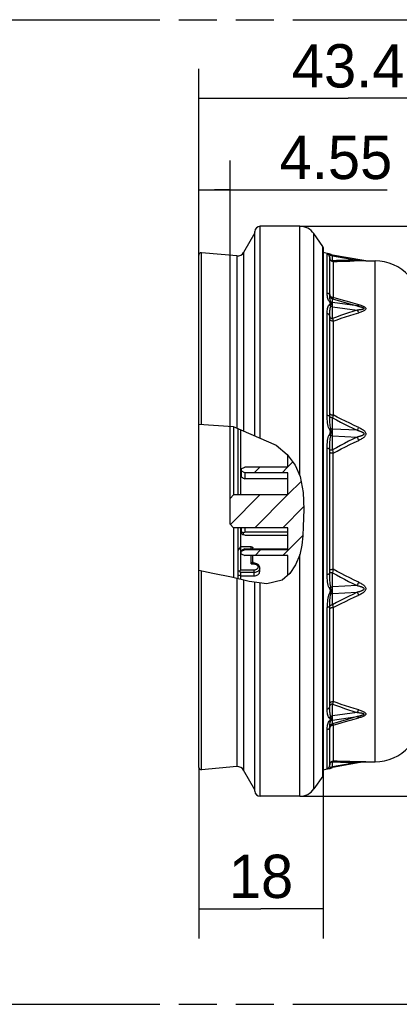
# Model space of a CAD drawing. Header units: millimetres. Extents: x 0 to 210, y 0 to 297.
# Tile 4 of 13: x 83 to 102, y 133 to 183. Entities that reach past the tile are written whole.
import ezdxf
from ezdxf.enums import TextEntityAlignment as Align

# ---------------------------------------------------------------- set-up
doc = ezdxf.new("R2010")
doc.units = ezdxf.units.MM
doc.header["$LTSCALE"] = 19.36
doc.linetypes.add('PHANTOM', pattern=[0.8, 0.45, -0.05, 0.1, -0.05, 0.1, -0.05])
doc.layers.get('0').update_dxf_attribs({"linetype": 'CONTINUOUS'})
doc.layers.add('DEFAULT_3', color=7, linetype='PHANTOM')
doc.layers.add('Z_DIM_2D', color=7, linetype='CONTINUOUS')
doc.styles.add('TEXTSTYLE_3', font='tridonic-metric-print-light.otf')
doc.styles.add('TEXTSTYLE_4', font='gdt', dxfattribs={"width": 0.7})
doc.dimstyles.new('DIMSTYLE_1', dxfattribs={"dimtxt": 2.2, "dimasz": 3.5, "dimexe": 1.5, "dimexo": 0, "dimgap": 0.55, "dimtad": 1, "dimdec": 1, "dimlfac": 2.857143, "dimdsep": 46, "dimtxsty": 'TEXTSTYLE_3', "dimcen": 0.09, "dimclrt": 5, "dimadec": 1, "dimazin": 2, "dimtp": 0.3, "dimtm": 0.3, "dimtfac": 1, "dimtdec": 1, "dimtofl": 0, "dimtmove": 0, "dimatfit": 3, "dimfxl": 0, "dimtolj": 1, "dimarcsym": 0})
doc.dimstyles.new('DIMSTYLE_2', dxfattribs={"dimtxt": 2.2, "dimasz": 3.5, "dimexe": 1.5, "dimexo": 0, "dimgap": 0.55, "dimtad": 1, "dimdec": 3, "dimlfac": 2.857143, "dimdsep": 46, "dimtxsty": 'TEXTSTYLE_3', "dimcen": 0.09, "dimclrt": 5, "dimadec": 3, "dimazin": 2, "dimtp": 0.3, "dimtm": 0.3, "dimtfac": 1, "dimtdec": 3, "dimtofl": 0, "dimtmove": 0, "dimatfit": 3, "dimfxl": 0, "dimtolj": 1, "dimarcsym": 0})
doc.dimstyles.new('DIMSTYLE_3', dxfattribs={"dimtxt": 2.2, "dimasz": 3.5, "dimexe": 1.5, "dimexo": 0, "dimgap": 0.55, "dimtad": 1, "dimdec": 0, "dimlfac": 2.857143, "dimdsep": 46, "dimtxsty": 'TEXTSTYLE_3', "dimcen": 0.09, "dimclrt": 5, "dimadec": 0, "dimazin": 2, "dimtp": 0.2, "dimtm": 0.2, "dimtfac": 1, "dimtdec": 0, "dimtofl": 0, "dimtmove": 0, "dimatfit": 3, "dimfxl": 0, "dimtolj": 1, "dimarcsym": 0})
doc.dimstyles.new('DIMSTYLE_4', dxfattribs={"dimtxt": 2.2, "dimasz": 3.5, "dimexe": 1.5, "dimexo": 0, "dimgap": 0.55, "dimtad": 1, "dimlfac": 2.857143, "dimdsep": 46, "dimtxsty": 'TEXTSTYLE_3', "dimcen": 0.09, "dimclrt": 5, "dimazin": 2, "dimtp": 0.1, "dimtm": 0.1, "dimtfac": 1, "dimtofl": 0, "dimtmove": 0, "dimatfit": 3, "dimfxl": 0, "dimtolj": 1, "dimarcsym": 0})

# ---------------------------------------------------------------- blocks, each defined once
blk = doc.blocks.new('*D1')
at = {"layer": 'Z_DIM_2D', "color": 2, "linetype": 'Continuous', "transparency": 16777216}
for p, q in [((91.805, 170.718), (91.805, 180.187)), ((106.988, 172.492), (106.988, 180.187)), ((91.805, 178.687), (99.397, 178.687)), ((106.988, 178.687), (99.397, 178.687)), ((106.988, 157.715), (106.988, 171.966))]:
    blk.add_line(p, q, dxfattribs=at)
at = {"layer": 'Z_DIM_2D', "color": 5, "linetype": 'Continuous', "transparency": 16777216, "style": 'TEXTSTYLE_3'}
blk.add_text('43.4', height=2.2, dxfattribs=at).set_placement((99.397, 179.237), align=Align.CENTER)
blk = doc.blocks.new('_NONE')
blk = doc.blocks.new('*D2')
at = {"layer": 'Z_DIM_2D', "color": 2, "linetype": 'Continuous', "transparency": 16777216}
for p, q in [((96.938, 172.188), (114.166, 172.188)), ((112.666, 172.188), (112.666, 157.715)), ((112.666, 143.243), (112.666, 157.715)), ((96.938, 143.243), (114.166, 143.243))]:
    blk.add_line(p, q, dxfattribs=at)
at = {"layer": 'Z_DIM_2D', "color": 5, "linetype": 'Continuous', "transparency": 16777216}
for s, style, p in [('82.7', 'TEXTSTYLE_3', (112.116, 159.182)), ('n', 'TEXTSTYLE_4', (112.116, 155.028))]:
    blk.add_text(s, height=2.2, rotation=90, dxfattribs=dict(at, style=style)).set_placement(p, align=Align.CENTER)
blk = doc.blocks.new('*D3')
at = {"layer": 'Z_DIM_2D', "color": 2, "linetype": 'Continuous', "transparency": 16777216}
for p, q in [((91.805, 144.713), (91.805, 136.028)), ((98.129, 144.326), (98.129, 136.028)), ((91.805, 137.528), (94.967, 137.528)), ((98.129, 137.528), (94.967, 137.528))]:
    blk.add_line(p, q, dxfattribs=at)
at = {"layer": 'Z_DIM_2D', "color": 5, "linetype": 'Continuous', "transparency": 16777216, "style": 'TEXTSTYLE_3'}
blk.add_text('18', height=2.2, dxfattribs=at).set_placement((94.967, 138.078), align=Align.CENTER)
blk = doc.blocks.new('*D4')
at = {"layer": 'Z_DIM_2D', "color": 2, "linetype": 'Continuous', "transparency": 16777216}
for p, q in [((91.805, 170.412), (91.805, 175.537)), ((93.398, 158.372), (93.398, 175.537)), ((91.805, 174.037), (92.601, 174.037)), ((93.398, 174.037), (92.601, 174.037)), ((92.601, 174.037), (101.375, 174.037))]:
    blk.add_line(p, q, dxfattribs=at)
at = {"layer": 'Z_DIM_2D', "color": 5, "linetype": 'Continuous', "transparency": 16777216, "style": 'TEXTSTYLE_3'}
blk.add_text('4.55', height=2.2, dxfattribs=at).set_placement((95.913, 174.587))

msp = doc.modelspace()

# ---------------------------------------------------------------- hatches: boundary and pattern name
at = {"linetype": 'Continuous'}
h = msp.add_hatch(dxfattribs=at)
h.set_pattern_fill('B', color=2, angle=45, style=0, pattern_type=0)
h.set_pattern_definition([(45, (0, 0), (-0.707107, 0.707107), [])])
h.paths.add_polyline_path([(96.33763, 159.67534), (94.14527, 159.67534), (94.14527, 159.67534), (93.95763, 159.76284), (93.95763, 159.76284), (93.95763, 159.86784), (93.95763, 159.86784), (94.14527, 159.95534), (94.14527, 159.95534), (96.33763, 159.95534), (96.33763, 159.95534), (96.33763, 160.55512), (96.33763, 160.55512), (96.39386, 160.49172), (96.4479, 160.42738), (96.49971, 160.36218), (96.54926, 160.29617), (96.59651, 160.22943), (96.64143, 160.162), (96.68402, 160.09391), (96.72433, 160.02501), (96.76249, 159.95513), (96.79858, 159.88407), (96.83271, 159.81164), (96.86498, 159.73766), (96.89122, 159.67288), (96.91616, 159.60671), (96.9398, 159.53904), (96.96214, 159.46977), (96.98316, 159.39878), (97.00288, 159.32596), (97.02127, 159.25121), (97.03835, 159.17443), (97.05409, 159.09559), (97.06851, 159.01467), (97.08158, 158.93167), (97.0933, 158.84657), (97.10367, 158.75936), (97.11268, 158.67003), (97.12032, 158.57857), (97.12664, 158.48505), (97.13167, 158.38952), (97.13547, 158.29206), (97.13808, 158.19272), (97.13954, 158.09159), (97.13989, 157.98872), (97.13921, 157.88427), (97.13761, 157.7787), (97.13526, 157.67258), (97.1323, 157.56645), (97.12888, 157.46088), (97.12516, 157.35642), (97.12128, 157.25362), (97.11738, 157.15295), (97.11343, 157.05444), (97.10942, 156.95804), (97.10531, 156.8637), (97.10107, 156.77136), (97.09667, 156.68097), (97.09208, 156.59247), (97.08639, 156.49152), (97.0801, 156.39292), (97.07292, 156.29653), (97.06456, 156.20218), (97.05471, 156.10975), (97.04309, 156.01907), (97.02947, 155.93003), (97.01388, 155.84264), (96.99641, 155.75697), (96.97718, 155.67305), (96.95627, 155.59093), (96.93378, 155.51067), (96.93378, 155.51067), (96.90816, 155.43298), (96.88159, 155.3575), (96.85402, 155.28423), (96.82537, 155.21314), (96.79561, 155.14422), (96.76467, 155.07746), (96.73253, 155.01284), (96.69933, 154.95041), (96.66523, 154.89021), (96.6304, 154.83229), (96.59501, 154.77671), (96.55923, 154.7235), (96.52319, 154.67271), (96.48686, 154.62433), (96.4502, 154.57834), (96.41314, 154.53473), (96.37564, 154.49348), (96.33763, 154.45458), (96.33763, 154.45458), (96.33763, 155.47534), (96.33763, 155.47534), (94.14527, 155.47534), (94.14527, 155.47534), (93.95763, 155.56284), (93.95763, 155.56284), (93.95763, 155.66784), (93.95763, 155.66784), (94.14527, 155.75534), (94.14527, 155.75534), (96.33763, 155.75534), (96.33763, 155.75534), (96.33763, 156.88409), (96.33763, 156.88409), (93.57263, 156.88409), (93.57263, 156.88409), (93.39763, 157.05909), (93.39763, 157.05909), (93.39763, 158.37159), (93.39763, 158.37159), (93.57263, 158.54659), (93.57263, 158.54659), (96.33763, 158.54659), (96.33763, 158.54659), (96.33763, 159.67534)], flags=0)

# ---------------------------------------------------------------- linework, layer by layer
at = {"color": 9, "linetype": 'Continuous'}
for p, q in [((94.92013, 161.429), (94.92013, 172.18784)), ((96.93768, 159.52877), (96.93768, 172.18784)), ((97.65444, 143.61596), (97.65444, 171.81471)), ((98.10953, 144.26588), (98.10953, 171.16479)), ((91.93831, 162.13494), (91.93831, 170.83987)), ((93.74666, 170.68166), (93.74666, 161.94149)), ((94.08027, 170.85533), (94.08027, 161.79579)), ((98.32877, 168.80723), (98.32877, 170.78147)), ((98.46073, 170.77598), (98.43309, 170.78275)), ((98.45863, 170.61278), (98.45629, 170.64124)), ((98.45863, 170.61278), (98.45924, 170.63275)), ((98.45863, 170.59817), (98.46135, 170.56934)), ((98.5002, 170.74273), (98.51079, 170.73061)), ((98.53123, 170.7446), (98.53409, 170.74642)), ((98.60599, 170.68543), (98.60422, 170.71785)), ((98.60599, 170.43606), (98.60599, 170.68543)), ((98.60599, 170.68543), (99.85975, 170.47165)), ((98.63363, 170.3965), (98.63363, 168.57695)), ((100.29087, 170.43784), (99.71165, 170.42963)), ((100.20262, 170.4453), (99.85975, 170.47165)), ((100.77311, 144.99284), (100.77311, 170.43784)), ((98.45629, 168.68819), (98.45863, 168.66403)), ((98.46135, 168.64589), (98.45863, 168.67547)), ((98.60599, 168.3139), (98.60599, 168.50914)), ((98.60599, 168.50914), (99.00462, 168.38855)), ((99.04932, 168.45573), (98.63363, 168.57695)), ((99.85977, 168.14095), (98.60599, 168.3139)), ((98.60599, 167.5041), (98.60599, 168.10282)), ((98.60599, 168.10282), (99.85975, 167.92987)), ((99.00462, 168.38855), (99.42259, 168.26584)), ((99.48573, 168.33243), (99.04932, 168.45573)), ((99.42259, 168.26584), (99.85977, 168.14095)), ((99.94269, 168.20699), (99.48573, 168.33243)), ((98.32877, 162.59627), (98.32877, 167.76489)), ((98.63363, 167.37228), (98.63363, 162.60863)), ((98.45629, 162.54388), (98.45863, 162.53325)), ((98.46135, 162.54734), (98.45863, 162.56637)), ((98.61496, 162.50578), (98.60599, 162.45935)), ((98.62421, 162.55574), (98.61496, 162.50578)), ((98.63363, 162.60863), (98.62421, 162.55574)), ((98.60599, 161.89409), (98.60599, 162.45935)), ((98.60599, 161.55254), (98.57114, 161.55217)), ((99.85977, 161.82802), (98.60599, 161.89409)), ((98.60599, 160.83316), (98.60599, 161.55254)), ((98.60599, 161.55254), (99.85975, 161.48648)), ((98.32877, 154.52095), (98.32877, 160.90972)), ((98.60599, 160.83316), (98.61496, 160.77517)), ((98.61496, 160.77517), (98.62421, 160.71702)), ((98.62421, 160.71702), (98.63363, 160.65943)), ((98.63363, 154.77124), (98.63363, 160.65943)), ((94.06263, 156.63564), (94.06263, 156.52602)), ((94.46513, 155.81777), (94.46513, 155.90665)), ((96.93768, 143.24284), (96.93768, 155.52842)), ((94.46513, 155.04175), (94.46513, 155.47534)), ((94.46513, 155.04175), (94.62263, 155.04175)), ((94.54598, 155.14977), (94.54388, 155.14873)), ((94.54388, 155.14873), (94.54911, 155.13038)), ((94.54911, 155.13038), (94.55837, 155.11344)), ((94.58085, 155.07826), (94.55768, 155.07304)), ((94.6027, 155.08142), (94.58085, 155.07826)), ((94.58624, 155.08917), (94.60179, 155.08339)), ((94.61276, 155.08185), (94.6027, 155.08142)), ((94.62263, 155.04175), (94.62263, 155.08185)), ((91.93831, 144.5908), (91.93831, 154.67592)), ((94.62263, 154.73188), (93.92263, 154.73188)), ((94.62263, 154.6073), (93.92263, 154.6073)), ((94.62263, 154.43878), (94.62263, 154.73188)), ((98.61956, 154.6846), (98.60599, 154.59751)), ((98.60599, 153.87813), (98.60599, 154.59751)), ((93.74666, 154.30049), (93.74666, 144.74901)), ((94.08027, 154.22088), (94.08027, 144.57534)), ((94.92013, 143.24284), (94.92013, 154.07892)), ((99.85977, 153.94419), (98.60599, 153.87813)), ((98.60599, 153.53658), (99.85975, 153.60265)), ((98.60599, 152.97132), (98.60599, 153.53658)), ((98.32877, 147.66578), (98.32877, 152.8344)), ((98.60599, 152.97132), (98.61496, 152.92489)), ((98.61496, 152.92489), (98.62421, 152.87493)), ((98.62421, 152.87493), (98.63363, 152.82204)), ((98.63363, 152.82204), (98.63363, 148.05839)), ((98.60599, 147.32785), (98.60599, 147.92657)), ((99.85977, 147.50081), (98.60599, 147.32785)), ((98.60599, 147.11677), (99.85975, 147.28972)), ((98.60599, 146.92153), (98.60599, 147.11677)), ((99.00462, 147.04212), (98.60599, 146.92153)), ((98.32877, 144.6492), (98.32877, 146.62344)), ((98.45863, 146.76664), (98.45629, 146.74248)), ((98.45863, 146.7552), (98.46135, 146.78478)), ((98.46078, 146.72769), (98.45863, 146.70432)), ((98.63363, 146.85372), (98.63363, 145.03417)), ((98.43309, 144.64792), (98.46071, 144.65469)), ((98.45629, 144.78943), (98.45863, 144.81789)), ((98.46135, 144.86133), (98.45863, 144.8325)), ((98.5002, 144.68793), (98.51079, 144.70006)), ((98.52333, 144.69136), (98.51079, 144.70006)), ((98.53409, 144.68425), (98.52333, 144.69136)), ((98.60422, 144.71282), (98.60599, 144.74524)), ((98.60599, 144.74524), (98.60599, 144.99461)), ((99.85977, 144.95902), (98.60599, 144.74524)), ((99.85977, 144.95902), (100.20262, 144.98537))]:
    msp.add_line(p, q, dxfattribs=at)
at = {"color": 7, "linetype": 'Continuous'}
for p, q in [((96.93768, 172.18784), (94.92013, 172.18784)), ((94.65763, 171.85534), (94.08027, 170.85533)), ((94.65763, 161.54364), (94.65763, 171.92534)), ((98.10953, 171.16479), (97.65444, 171.81471)), ((98.12852, 171.10456), (98.12852, 144.32611)), ((91.80513, 144.71284), (91.80513, 170.71784)), ((93.74666, 170.68166), (91.93831, 170.83987)), ((98.48049, 170.77101), (98.12852, 170.86498)), ((98.45863, 168.66403), (98.45863, 170.61278)), ((98.48033, 170.77106), (98.46073, 170.77598)), ((98.50335, 170.76318), (98.48049, 170.77101)), ((98.60421, 170.71785), (98.57925, 170.72402)), ((100.20262, 170.4453), (98.60421, 170.71785)), ((100.29087, 170.43784), (100.77311, 170.43784)), ((98.45863, 162.53325), (98.45863, 167.63514)), ((93.59013, 158.54659), (93.59013, 162.00985)), ((93.78263, 161.92578), (93.78263, 158.54659)), ((93.92263, 161.86464), (93.92263, 158.54659)), ((96.33763, 159.95534), (96.33763, 160.54494)), ((98.45863, 154.56219), (98.45863, 160.86848)), ((93.95763, 159.86784), (94.14527, 159.95534)), ((93.95763, 159.86784), (93.95763, 159.49279)), ((94.14527, 159.67534), (93.95763, 159.76284)), ((96.33763, 159.95534), (94.14527, 159.95534)), ((94.14527, 159.67534), (94.14527, 159.3647)), ((96.33763, 159.67534), (94.14527, 159.67534)), ((96.33763, 158.54659), (96.33763, 159.67534)), ((94.06263, 159.39713), (94.14527, 159.3647)), ((96.33763, 159.3647), (94.14527, 159.3647)), ((93.39763, 158.37159), (93.57263, 158.54659)), ((96.33763, 158.54659), (93.57263, 158.54659)), ((93.39763, 157.05909), (93.39763, 158.37159)), ((93.39763, 157.05909), (93.57263, 156.88409)), ((96.33763, 156.88409), (93.57263, 156.88409)), ((93.59013, 154.33784), (93.59013, 156.88409)), ((93.78263, 156.88409), (93.78263, 154.2919)), ((93.92263, 156.88409), (93.92263, 154.73188)), ((93.95763, 156.88409), (93.95763, 156.64221)), ((94.06263, 156.63564), (94.14527, 156.65646)), ((94.14527, 156.5052), (94.06263, 156.52602)), ((94.14527, 156.88409), (94.14527, 156.65646)), ((96.33763, 156.65646), (94.14527, 156.65646)), ((94.14527, 156.5052), (96.33763, 156.5052)), ((96.33763, 155.75534), (96.33763, 156.88409)), ((93.92263, 155.90665), (93.78263, 155.72579)), ((94.46513, 155.90665), (93.92263, 155.90665)), ((94.14527, 155.75534), (93.95763, 155.66784)), ((93.95763, 155.56284), (93.95763, 155.70937)), ((93.95763, 155.56284), (94.14527, 155.47534)), ((94.14527, 155.81777), (94.06263, 155.78046)), ((94.14527, 155.81777), (94.14527, 155.75534)), ((94.14527, 155.81777), (96.33763, 155.81777)), ((96.33763, 155.75534), (94.14527, 155.75534)), ((94.55263, 155.81777), (94.55263, 155.87458)), ((96.33763, 155.47534), (94.14527, 155.47534)), ((94.55263, 155.14272), (94.55263, 155.47534)), ((94.57568, 155.09685), (94.56554, 155.10747)), ((94.58801, 155.0886), (94.57568, 155.09685)), ((94.60179, 155.08339), (94.60217, 155.0833)), ((94.60827, 155.08219), (94.60217, 155.0833)), ((94.61348, 155.08185), (94.60827, 155.08219)), ((94.62263, 155.08185), (94.61276, 155.08185)), ((94.65994, 155.07964), (94.62263, 155.08185)), ((96.33763, 154.47437), (96.33763, 155.47534)), ((93.82039, 154.68228), (93.78263, 154.69086)), ((93.85805, 154.6739), (93.82039, 154.68228)), ((93.8956, 154.66571), (93.85805, 154.6739)), ((93.92263, 154.6073), (93.92263, 154.2585)), ((94.90263, 154.66391), (94.90263, 154.83455)), ((93.82979, 154.4592), (93.78263, 154.46996)), ((93.87645, 154.44881), (93.82979, 154.4592)), ((93.92263, 154.43878), (93.87645, 154.44881)), ((93.92263, 154.43878), (94.62263, 154.43878)), ((94.65763, 143.50534), (94.65763, 154.11353)), ((98.45863, 147.79553), (98.45863, 152.89742)), ((98.45863, 144.81789), (98.45863, 146.76664)), ((93.74666, 144.74901), (91.93831, 144.5908)), ((94.65763, 143.57534), (94.08027, 144.57534)), ((98.48049, 144.65966), (98.12852, 144.56569)), ((98.46071, 144.65469), (98.48033, 144.65961)), ((98.48049, 144.65966), (98.50335, 144.66749)), ((98.53409, 144.68425), (98.55492, 144.69662)), ((100.20262, 144.98537), (98.60421, 144.71282)), ((100.29087, 144.99284), (100.77311, 144.99284)), ((98.10953, 144.26588), (97.65444, 143.61596)), ((96.93768, 143.24284), (94.92013, 143.24284))]:
    msp.add_line(p, q, dxfattribs=at)
at = {"color": 2, "linetype": 'Continuous'}
for p, q in [((91.80513, 162.14393), (93.55344, 162.02587)), ((93.55344, 162.02587), (95.74253, 161.06984)), ((95.74253, 161.06984), (96.3003, 160.59433)), ((96.3003, 160.59433), (96.70049, 160.06487)), ((96.70049, 160.06487), (96.95859, 159.4815)), ((96.95859, 159.4815), (97.11293, 158.67118)), ((97.11293, 158.67118), (97.1379, 157.8141)), ((97.1379, 157.8141), (97.1075, 156.9501)), ((97.1075, 156.9501), (97.08612, 156.46625)), ((97.08612, 156.46625), (97.03887, 155.98812)), ((96.93378, 155.51067), (96.72639, 155.00043)), ((97.03887, 155.98812), (96.93378, 155.51067)), ((96.72639, 155.00043), (96.42486, 154.54896)), ((92.51915, 154.54912), (91.80513, 154.705)), ((93.4593, 154.36906), (92.51915, 154.54912)), ((96.42486, 154.54896), (96.04034, 154.22015)), ((94.37269, 154.15111), (93.4593, 154.36906)), ((95.26143, 154.03392), (94.37269, 154.15111)), ((96.04034, 154.22015), (95.26143, 154.03392))]:
    msp.add_line(p, q, dxfattribs=at)
at = {"color": 9, "linetype": 'Continuous'}
for points in [[(98.43309, 170.78275), (98.40629, 170.78886), (98.3839, 170.79327), (98.36616, 170.7958), (98.35233, 170.79654), (98.34181, 170.79556), (98.33452, 170.79277), (98.33014, 170.78812), (98.32877, 170.78147)], [(98.45629, 170.64124), (98.44933, 170.66894), (98.43794, 170.69513), (98.42242, 170.71913), (98.40319, 170.74028), (98.38075, 170.75802), (98.35572, 170.77187), (98.32877, 170.78147)], [(98.43309, 170.78275), (98.4479, 170.77783), (98.46221, 170.77128), (98.47576, 170.7632), (98.48846, 170.75367), (98.5002, 170.74273)], [(98.63363, 170.3965), (98.60626, 170.39864), (98.57956, 170.40503), (98.55418, 170.41551), (98.53076, 170.42981), (98.50989, 170.44758), (98.49206, 170.46839), (98.4777, 170.49174), (98.46719, 170.51704), (98.46078, 170.54365), (98.45863, 170.57093)], [(98.45924, 170.63275), (98.46114, 170.65115), (98.46441, 170.6682), (98.46922, 170.68378), (98.47576, 170.69808), (98.48447, 170.71068), (98.49606, 170.72125), (98.51079, 170.73061)], [(98.46135, 170.56934), (98.46942, 170.54141), (98.48259, 170.51525)], [(98.48259, 170.51525), (98.50046, 170.49165), (98.52247, 170.47137), (98.54794, 170.45503), (98.57607, 170.44313), (98.60599, 170.43606)], [(98.51079, 170.73061), (98.52319, 170.73921), (98.53123, 170.7446)], [(98.60599, 170.68543), (98.58832, 170.68896), (98.57114, 170.69419), (98.55463, 170.70104), (98.53896, 170.70946), (98.52429, 170.71935), (98.51079, 170.73061)], [(99.85975, 170.47165), (99.63877, 170.46816), (99.42259, 170.4637), (99.21119, 170.45828), (99.00462, 170.45188), (98.80289, 170.44447), (98.60599, 170.43606)], [(98.60599, 170.43606), (98.61043, 170.42604), (98.61496, 170.41736), (98.61956, 170.41003), (98.62421, 170.4041), (98.6289, 170.39958), (98.63363, 170.3965)], [(98.63363, 170.3965), (98.83889, 170.40524), (99.04933, 170.41291), (99.26496, 170.41952), (99.48574, 170.42509), (99.71165, 170.42963)], [(99.94268, 170.43316), (99.92858, 170.43488), (99.9145, 170.4385), (99.90053, 170.44402), (99.88672, 170.4514), (99.8731, 170.46063), (99.85976, 170.47165)], [(98.43309, 168.37825), (98.40629, 168.42509), (98.38389, 168.47415), (98.36615, 168.52538), (98.35233, 168.57852), (98.34181, 168.63333), (98.33452, 168.68978), (98.33013, 168.74779), (98.32877, 168.80723)], [(98.32877, 168.80723), (98.35572, 168.79908), (98.38075, 168.78732), (98.40318, 168.77227), (98.42241, 168.75431), (98.43794, 168.73394)], [(98.43794, 168.73394), (98.44933, 168.7117), (98.45629, 168.68819)], [(98.45863, 168.72635), (98.46078, 168.70298), (98.46719, 168.68019), (98.4777, 168.65852), (98.49205, 168.63853)], [(98.51079, 168.36026), (98.49604, 168.39559), (98.48445, 168.43213), (98.47575, 168.46914), (98.46922, 168.50669), (98.46441, 168.5449), (98.46115, 168.58378), (98.45924, 168.62357), (98.45863, 168.66403)], [(98.60599, 168.50914), (98.57607, 168.5164), (98.54794, 168.5286), (98.52248, 168.54536), (98.50047, 168.56617), (98.4826, 168.59038), (98.46942, 168.61723), (98.46135, 168.64589)], [(98.49205, 168.63853), (98.50988, 168.62071), (98.53075, 168.60549), (98.55418, 168.59323), (98.57956, 168.58426), (98.60626, 168.57878), (98.63363, 168.57695)], [(98.63363, 168.57695), (98.6289, 168.5623), (98.62421, 168.54896), (98.61956, 168.53694), (98.61496, 168.52628), (98.61043, 168.51701), (98.60599, 168.50914)], [(98.32877, 167.76489), (98.33042, 167.83439), (98.33483, 167.89956), (98.34174, 167.96062), (98.3519, 168.01723), (98.36589, 168.06916), (98.3839, 168.11634), (98.40634, 168.15854), (98.43309, 168.19594)], [(98.43309, 168.37825), (98.44791, 168.37856), (98.46221, 168.37751), (98.47576, 168.37513), (98.48846, 168.37144), (98.5002, 168.36645), (98.51079, 168.36026)], [(98.43309, 168.37825), (98.44811, 168.35611), (98.46063, 168.33492), (98.4711, 168.31457), (98.47813, 168.29534), (98.48033, 168.2777), (98.47816, 168.26094), (98.47114, 168.24455), (98.46067, 168.22841), (98.44814, 168.21217), (98.43309, 168.19594)], [(98.43309, 168.19594), (98.4479, 168.18767), (98.46221, 168.17811), (98.47576, 168.16743), (98.48846, 168.15569), (98.5002, 168.14299), (98.51079, 168.12956)], [(98.45863, 167.63514), (98.45924, 167.7079), (98.46115, 167.7775), (98.46442, 167.84401), (98.46923, 167.90748), (98.47577, 167.9682), (98.48448, 168.0256), (98.49607, 168.0792), (98.51079, 168.12956)], [(98.51079, 168.12956), (98.52313, 168.17524), (98.53116, 168.21763), (98.53411, 168.25674), (98.53151, 168.29312), (98.52342, 168.32747), (98.51079, 168.36026)], [(98.51079, 168.36026), (98.52429, 168.34871), (98.53896, 168.33857), (98.55463, 168.32993), (98.57114, 168.32289), (98.58832, 168.31753), (98.60599, 168.3139)], [(98.60599, 168.10282), (98.58832, 168.10491), (98.57114, 168.108), (98.55463, 168.11206), (98.53896, 168.11704), (98.52429, 168.1229), (98.51079, 168.12956)], [(98.60599, 168.10282), (98.60499, 168.15172), (98.60441, 168.19584), (98.60422, 168.23458), (98.60441, 168.26745), (98.60499, 168.29402), (98.60599, 168.3139)], [(99.85977, 168.14095), (99.88846, 168.13479), (99.91593, 168.12868), (99.94219, 168.12263), (99.96726, 168.11662), (99.99118, 168.11064), (100.01399, 168.10468), (100.03569, 168.09873), (100.05631, 168.09278), (100.07587, 168.08681), (100.09434, 168.0808), (100.11175, 168.07474), (100.12804, 168.06859), (100.14321, 168.06233), (100.15712, 168.05592), (100.16974, 168.04933), (100.18075, 168.04252), (100.18999, 168.03544), (100.19698, 168.02821), (100.20119, 168.02096), (100.20262, 168.01379), (100.20097, 168.00686), (100.19656, 168.00021), (100.18945, 167.99393), (100.18014, 167.98804), (100.16909, 167.98265), (100.15646, 167.97767), (100.14255, 167.97302), (100.1274, 167.96868), (100.11114, 167.96458), (100.09376, 167.9607), (100.07532, 167.957), (100.05581, 167.95348), (100.03524, 167.95011), (100.01358, 167.94687), (99.99084, 167.94376), (99.96697, 167.94077), (99.94196, 167.93789), (99.91578, 167.93511), (99.88837, 167.93244), (99.85975, 167.92987)], [(99.85976, 168.14095), (99.87311, 168.14759), (99.88672, 168.15604), (99.90054, 168.16624), (99.9145, 168.17816), (99.92858, 168.19178), (99.94268, 168.20699)], [(99.94269, 168.20699), (99.99283, 168.19284), (100.0397, 168.17828), (100.08336, 168.16333), (100.12362, 168.14793), (100.1604, 168.13201), (100.19336, 168.11554), (100.2223, 168.09844), (100.24668, 168.08083), (100.266, 168.06267), (100.28001, 168.04431), (100.2882, 168.02618), (100.29087, 168.00806), (100.2882, 167.98987), (100.28001, 167.97156), (100.26601, 167.95289), (100.24669, 167.93429), (100.2223, 167.91614), (100.19336, 167.8984), (100.1604, 167.88121), (100.12362, 167.86448), (100.08336, 167.8482), (100.0397, 167.83232), (99.99283, 167.81676), (99.94268, 167.80156)], [(98.45863, 167.63514), (98.45629, 167.65703), (98.44933, 167.67834), (98.43794, 167.69848), (98.42242, 167.71694), (98.40319, 167.73321), (98.38075, 167.74685), (98.35572, 167.7575), (98.32877, 167.76489)], [(98.45863, 167.60007), (98.46135, 167.583), (98.46942, 167.56647), (98.48259, 167.55098), (98.50046, 167.53701), (98.52247, 167.525), (98.54794, 167.51533), (98.57607, 167.50829), (98.60599, 167.5041)], [(98.63363, 167.37228), (98.60626, 167.37391), (98.57956, 167.37878), (98.55418, 167.38675), (98.53076, 167.39765), (98.50989, 167.41118), (98.49206, 167.42702), (98.4777, 167.4448), (98.46719, 167.46407), (98.46078, 167.48434), (98.45863, 167.50511)], [(99.85975, 167.92987), (99.63877, 167.86151), (99.42259, 167.79212), (99.21119, 167.72173), (99.00462, 167.65028), (98.80289, 167.57773), (98.60599, 167.5041)], [(98.60599, 167.5041), (98.61043, 167.48002), (98.61496, 167.4567), (98.61956, 167.43419), (98.62421, 167.41257), (98.6289, 167.39191), (98.63363, 167.37228)], [(98.63363, 167.37228), (98.83889, 167.44677), (99.04933, 167.52006), (99.26496, 167.59213), (99.48574, 167.66305), (99.71165, 167.73286), (99.94268, 167.80156)], [(99.94268, 167.80155), (99.92858, 167.81955), (99.9145, 167.83903), (99.90053, 167.85987), (99.88672, 167.88201), (99.8731, 167.90539), (99.85976, 167.92987)], [(98.43309, 161.90088), (98.40628, 161.97056), (98.38389, 162.04553), (98.36615, 162.12589), (98.35233, 162.21115), (98.34181, 162.30081), (98.33452, 162.39494), (98.33013, 162.49345), (98.32877, 162.59627)], [(98.32877, 162.59627), (98.35572, 162.59268), (98.38075, 162.58751), (98.40318, 162.58088), (98.42241, 162.57298), (98.43794, 162.56402), (98.44933, 162.55423), (98.45629, 162.54388)], [(98.45863, 162.67594), (98.46078, 162.66541), (98.46719, 162.65514), (98.4777, 162.64538), (98.49205, 162.63637), (98.50988, 162.62834), (98.53075, 162.62149), (98.55418, 162.61596), (98.57956, 162.61192), (98.60626, 162.60946), (98.63363, 162.60863)], [(98.51079, 161.92391), (98.49605, 161.99041), (98.48447, 162.06003), (98.47578, 162.13235), (98.46925, 162.20729), (98.46443, 162.28485), (98.46115, 162.365), (98.45924, 162.44785), (98.45863, 162.53325)], [(98.60599, 162.45935), (98.57607, 162.46402), (98.54794, 162.47187), (98.52248, 162.48266), (98.50047, 162.49605), (98.4826, 162.51162), (98.46942, 162.5289), (98.46135, 162.54734)], [(99.94269, 161.97337), (99.71164, 162.07881), (99.48573, 162.18441), (99.26495, 162.29015), (99.04932, 162.39608), (98.83889, 162.50225), (98.63363, 162.60863)], [(98.60599, 162.45935), (98.80288, 162.35382), (99.00462, 162.24842), (99.21119, 162.14318), (99.42258, 162.03804), (99.63877, 161.93299), (99.85977, 161.82802)], [(98.32877, 160.90972), (98.33043, 161.01564), (98.33484, 161.11647), (98.34176, 161.21236), (98.35191, 161.30288), (98.3659, 161.3877), (98.3839, 161.46662), (98.40635, 161.53931), (98.43309, 161.6059)], [(98.43309, 161.90088), (98.44791, 161.9063), (98.46221, 161.91116), (98.47576, 161.91539), (98.48846, 161.91894), (98.5002, 161.9218), (98.51079, 161.92391)], [(98.43309, 161.90088), (98.44811, 161.86873), (98.46063, 161.83752), (98.4711, 161.80721), (98.47813, 161.77786), (98.48033, 161.74988), (98.47816, 161.72222), (98.47114, 161.69393), (98.46067, 161.66518), (98.44814, 161.63583), (98.43309, 161.6059)], [(98.43309, 161.6059), (98.4479, 161.59744), (98.46221, 161.58852), (98.47576, 161.57931), (98.48846, 161.56986), (98.5002, 161.56024), (98.51079, 161.55064)], [(98.45863, 160.86848), (98.45924, 160.96624), (98.46115, 161.06043), (98.46442, 161.15101), (98.46923, 161.23811), (98.47577, 161.32207), (98.48449, 161.40235), (98.49607, 161.4785), (98.51079, 161.55064)], [(98.51079, 161.55064), (98.52313, 161.61602), (98.53116, 161.67919), (98.53411, 161.74061), (98.53151, 161.80124), (98.52342, 161.86212), (98.51079, 161.92391)], [(98.51079, 161.92391), (98.52429, 161.91648), (98.53896, 161.90996), (98.55463, 161.9044), (98.57114, 161.89987), (98.58832, 161.89642), (98.60599, 161.89409)], [(98.57114, 161.55217), (98.55463, 161.55188), (98.53896, 161.55153), (98.52429, 161.55111), (98.51079, 161.55064)], [(98.60599, 161.55254), (98.60499, 161.61373), (98.60441, 161.67427), (98.60422, 161.73333), (98.60441, 161.79014), (98.60499, 161.84398), (98.60599, 161.89409)], [(99.85977, 161.82802), (99.88846, 161.82027), (99.91594, 161.8125), (99.94219, 161.80473), (99.96726, 161.79693), (99.99119, 161.78909), (100.014, 161.78121), (100.03571, 161.77325), (100.05633, 161.7652), (100.07589, 161.75704), (100.09437, 161.74873), (100.11178, 161.74026), (100.12807, 161.73155), (100.14324, 161.72259), (100.15715, 161.71328), (100.16977, 161.70357), (100.18079, 161.6934), (100.19002, 161.68263), (100.197, 161.67148), (100.2012, 161.66005), (100.20262, 161.64856), (100.20096, 161.63723), (100.19654, 161.62614), (100.18942, 161.61543), (100.1801, 161.6052), (100.16905, 161.59564), (100.15642, 161.58661), (100.14251, 161.57803), (100.12736, 161.56984), (100.11109, 161.56196), (100.09372, 161.55435), (100.07528, 161.54696), (100.05577, 161.53976), (100.0352, 161.53272), (100.01355, 161.52583), (99.99081, 161.51905), (99.96694, 161.51237), (99.94194, 161.50579), (99.91576, 161.49929), (99.88836, 161.49285), (99.85975, 161.48648)], [(99.85976, 161.82802), (99.87311, 161.8498), (99.88673, 161.87269), (99.90054, 161.89658), (99.9145, 161.92138), (99.92858, 161.94703), (99.94269, 161.97337)], [(99.94269, 161.97337), (99.99283, 161.94982), (100.0397, 161.92564), (100.08336, 161.90088), (100.12361, 161.87541), (100.1604, 161.84916), (100.19336, 161.82206), (100.22229, 161.794), (100.24668, 161.76517), (100.266, 161.73552), (100.28001, 161.70562), (100.2882, 161.67618), (100.29087, 161.64681), (100.2882, 161.61743), (100.28002, 161.58791), (100.26601, 161.5579), (100.24669, 161.52807), (100.2223, 161.49903), (100.19336, 161.47072), (100.1604, 161.44335), (100.12362, 161.41679), (100.08336, 161.39099), (100.0397, 161.36586), (99.99283, 161.34131), (99.94268, 161.31736)], [(99.85975, 161.48648), (99.63877, 161.37936), (99.42258, 161.27155), (99.21119, 161.16307), (99.00462, 161.05387), (98.80288, 160.94389), (98.60599, 160.83316)], [(98.63363, 160.65943), (98.83889, 160.77122), (99.04933, 160.88213), (99.26496, 160.99214), (99.48574, 161.10132), (99.71165, 161.20974), (99.94268, 161.31736)], [(99.94268, 161.31736), (99.92858, 161.34476), (99.9145, 161.37265), (99.90053, 161.40085), (99.88672, 161.4293), (99.8731, 161.4579), (99.85976, 161.48648)], [(98.45863, 160.86848), (98.45629, 160.87543), (98.44933, 160.88221), (98.43794, 160.88861), (98.42242, 160.89448), (98.40319, 160.89965), (98.38075, 160.90398), (98.35572, 160.90737), (98.32877, 160.90972)], [(98.45863, 160.82633), (98.46135, 160.82755), (98.46942, 160.82872), (98.48259, 160.82983), (98.50046, 160.83082), (98.52247, 160.83167), (98.54794, 160.83236), (98.57607, 160.83286), (98.60599, 160.83316)], [(98.63363, 160.65943), (98.60626, 160.65993), (98.57956, 160.66141), (98.55418, 160.66385), (98.53076, 160.66717), (98.50989, 160.67129), (98.49206, 160.67612), (98.4777, 160.68154), (98.46719, 160.68742), (98.46078, 160.6936), (98.45863, 160.69993)], [(94.52336, 155.12837), (94.51166, 155.11346), (94.49863, 155.09471), (94.48283, 155.07086), (94.46513, 155.04175)], [(94.55768, 155.07304), (94.53144, 155.06575), (94.5004, 155.05527), (94.46513, 155.04175)], [(94.54388, 155.14873), (94.53458, 155.14023), (94.52336, 155.12837)], [(94.55263, 155.14272), (94.55251, 155.145), (94.55214, 155.14691), (94.5515, 155.14845), (94.55057, 155.14956), (94.54933, 155.15016), (94.5478, 155.15025), (94.54598, 155.14977)], [(94.55837, 155.11344), (94.57087, 155.09956), (94.58624, 155.08917)], [(94.62263, 155.04175), (94.65665, 155.0392), (94.68867, 155.03211), (94.71915, 155.02027), (94.74672, 155.0044), (94.77029, 154.98493), (94.78945, 154.96257), (94.80348, 154.93789), (94.81219, 154.91177), (94.81507, 154.88502), (94.81232, 154.85841), (94.80379, 154.83271), (94.78994, 154.80862), (94.77095, 154.78688), (94.74747, 154.768), (94.71984, 154.75264), (94.6892, 154.74119), (94.65695, 154.73435), (94.62263, 154.73188)], [(94.90263, 154.83455), (94.90255, 154.82924), (94.89729, 154.79004), (94.88387, 154.75228), (94.86271, 154.71708), (94.83446, 154.68546), (94.79997, 154.65832), (94.76031, 154.63643), (94.71664, 154.62038), (94.6703, 154.61058), (94.62263, 154.6073)], [(98.32877, 154.52095), (98.35572, 154.5233), (98.38075, 154.52669), (98.40318, 154.53102), (98.42241, 154.53619), (98.43794, 154.54206), (98.44933, 154.54846), (98.45629, 154.55524), (98.45863, 154.56219)], [(98.43309, 153.82477), (98.40628, 153.89067), (98.38389, 153.96292), (98.36615, 154.04172), (98.35233, 154.12652), (98.34181, 154.21679), (98.33452, 154.31265), (98.33013, 154.41402), (98.32877, 154.52095)], [(98.45863, 154.73074), (98.46078, 154.73707), (98.46719, 154.74325), (98.4777, 154.74913), (98.49205, 154.75455), (98.50988, 154.75938), (98.53075, 154.7635), (98.55418, 154.76682), (98.57956, 154.76926), (98.60626, 154.77074), (98.63363, 154.77124)], [(98.60599, 154.59751), (98.57607, 154.59781), (98.54794, 154.59831), (98.52248, 154.599), (98.50047, 154.59985), (98.4826, 154.60084), (98.46942, 154.60195), (98.46135, 154.60312), (98.45863, 154.60434)], [(98.51079, 153.88003), (98.49606, 153.95227), (98.48447, 154.02846), (98.47576, 154.10873), (98.46923, 154.19264), (98.46442, 154.27969), (98.46115, 154.37022), (98.45924, 154.46441), (98.45863, 154.56219)], [(98.60599, 154.59751), (98.80289, 154.48678), (99.00462, 154.3768), (99.21119, 154.2676), (99.42259, 154.15912), (99.63878, 154.05131), (99.85977, 153.94419)], [(98.63363, 154.77124), (98.6289, 154.74255), (98.61956, 154.6846)], [(99.94268, 154.11332), (99.71164, 154.22094), (99.48573, 154.32935), (99.26495, 154.43853), (99.04932, 154.54854), (98.83889, 154.65945), (98.63363, 154.77124)], [(99.85976, 153.94419), (99.87311, 153.97277), (99.88673, 154.00138), (99.90054, 154.02982), (99.9145, 154.05803), (99.92858, 154.08592), (99.94268, 154.11332)], [(99.94268, 154.11332), (99.99283, 154.08936), (100.0397, 154.06481), (100.08336, 154.03969), (100.12361, 154.01389), (100.1604, 153.98732), (100.19336, 153.95995), (100.2223, 153.93165), (100.24668, 153.90261), (100.266, 153.87278), (100.28001, 153.84277), (100.2882, 153.81325), (100.29087, 153.78387), (100.2882, 153.75451), (100.28001, 153.72506), (100.266, 153.69517), (100.24669, 153.66551), (100.2223, 153.63667), (100.19336, 153.60861), (100.1604, 153.58152), (100.12362, 153.55526), (100.08336, 153.52979), (100.0397, 153.50503), (99.99283, 153.48086), (99.94268, 153.45731)], [(98.43309, 153.52979), (98.40629, 153.46014), (98.3839, 153.38518), (98.36616, 153.30483), (98.35233, 153.21958), (98.34181, 153.12991), (98.33452, 153.03578), (98.33014, 152.93725), (98.32877, 152.8344)], [(98.43309, 153.82477), (98.44791, 153.83323), (98.46221, 153.84215), (98.47576, 153.85136), (98.48846, 153.86081), (98.5002, 153.87042), (98.51079, 153.88003)], [(98.43309, 153.82477), (98.44811, 153.79489), (98.46063, 153.76558), (98.4711, 153.73689), (98.47813, 153.70864), (98.48033, 153.681), (98.47816, 153.653), (98.47114, 153.62361), (98.46067, 153.59325), (98.44814, 153.56199), (98.43309, 153.52979)], [(98.43309, 153.52979), (98.4479, 153.52437), (98.46221, 153.51951), (98.47576, 153.51528), (98.48846, 153.51173), (98.5002, 153.50887), (98.51079, 153.50676)], [(98.45863, 152.89742), (98.45924, 152.98281), (98.46114, 153.0656), (98.46441, 153.14559), (98.46923, 153.22305), (98.47576, 153.29814), (98.48447, 153.37065), (98.49606, 153.44031), (98.51079, 153.50676)], [(98.51079, 153.88003), (98.52429, 153.87956), (98.53896, 153.87914), (98.55463, 153.87879), (98.57114, 153.8785), (98.60599, 153.87813)], [(98.51079, 153.50676), (98.52313, 153.56686), (98.53116, 153.62669), (98.53411, 153.68696), (98.53151, 153.74868), (98.52342, 153.81284), (98.51079, 153.88003)], [(98.60599, 153.53658), (98.58832, 153.53425), (98.57114, 153.5308), (98.55463, 153.52627), (98.53896, 153.52071), (98.52429, 153.51419), (98.51079, 153.50676)], [(98.60599, 153.53658), (98.60499, 153.58669), (98.60441, 153.64052), (98.60422, 153.69733), (98.60441, 153.75639), (98.60499, 153.81693), (98.60599, 153.87813)], [(99.85975, 153.60265), (99.63877, 153.49768), (99.42259, 153.39263), (99.2112, 153.2875), (99.00462, 153.18225), (98.80289, 153.07686), (98.60599, 152.97132)], [(99.85977, 153.94419), (99.88846, 153.9378), (99.91593, 153.93134), (99.94218, 153.92482), (99.96724, 153.91822), (99.99116, 153.91152), (100.01396, 153.90472), (100.03566, 153.8978), (100.05627, 153.89073), (100.07582, 153.88351), (100.09429, 153.87608), (100.11169, 153.86844), (100.12798, 153.86052), (100.14314, 153.85228), (100.15705, 153.84364), (100.16967, 153.83455), (100.18068, 153.82491), (100.18993, 153.8146), (100.19693, 153.80379), (100.20117, 153.79258), (100.20262, 153.78116), (100.201, 153.76974), (100.19661, 153.75843), (100.18952, 153.74737), (100.18021, 153.73669), (100.16917, 153.7266), (100.15654, 153.71695), (100.14264, 153.70771), (100.12749, 153.69879), (100.11122, 153.69013), (100.09385, 153.68169), (100.07541, 153.67342), (100.05589, 153.66529), (100.03531, 153.65727), (100.01365, 153.64934), (99.9909, 153.64148), (99.96702, 153.63366), (99.942, 153.62589), (99.91581, 153.61813), (99.88839, 153.61038), (99.85975, 153.60265)], [(99.94268, 153.45731), (99.92858, 153.48365), (99.9145, 153.5093), (99.90053, 153.5341), (99.88672, 153.55798), (99.8731, 153.58088), (99.85976, 153.60265)], [(98.63363, 152.82204), (98.83889, 152.92842), (99.04933, 153.0346), (99.26496, 153.14053), (99.48574, 153.24627), (99.71165, 153.35187), (99.94268, 153.45731)], [(98.43794, 152.86665), (98.42242, 152.85769), (98.40319, 152.84979), (98.38075, 152.84316), (98.35572, 152.83799), (98.32877, 152.8344)], [(98.45863, 152.89742), (98.45629, 152.88679), (98.44933, 152.87644), (98.43794, 152.86665)], [(98.45863, 152.8643), (98.46135, 152.88333), (98.46942, 152.90177), (98.48259, 152.91905)], [(98.63363, 152.82204), (98.60626, 152.82121), (98.57956, 152.81875), (98.55418, 152.81471), (98.53076, 152.80919), (98.50989, 152.80233), (98.49206, 152.7943), (98.4777, 152.78529), (98.46719, 152.77553), (98.46078, 152.76526), (98.45863, 152.75473)], [(98.48259, 152.91905), (98.50046, 152.93462), (98.52247, 152.94801), (98.54794, 152.9588), (98.57607, 152.96665), (98.60599, 152.97132)], [(98.45863, 147.92556), (98.46078, 147.94633), (98.46719, 147.9666), (98.4777, 147.98586), (98.49205, 148.00364), (98.50988, 148.01948), (98.53075, 148.03302), (98.55418, 148.04391), (98.57956, 148.05189), (98.60626, 148.05676), (98.63363, 148.05839)], [(98.63363, 148.05839), (98.6289, 148.03876), (98.62421, 148.0181), (98.61956, 147.99648), (98.61496, 147.97397), (98.61043, 147.95065), (98.60599, 147.92657)], [(99.94268, 147.62912), (99.71164, 147.69781), (99.48573, 147.76762), (99.26495, 147.83854), (99.04932, 147.91061), (98.83889, 147.9839), (98.63363, 148.05839)], [(98.32877, 147.66578), (98.35572, 147.67316), (98.38075, 147.68382), (98.40318, 147.69746), (98.42241, 147.71373), (98.43794, 147.73218), (98.44933, 147.75233), (98.45629, 147.77364), (98.45863, 147.79553)], [(98.43309, 147.23473), (98.40628, 147.27168), (98.38389, 147.3136), (98.36615, 147.36074), (98.35233, 147.4127), (98.34181, 147.46909), (98.33452, 147.53006), (98.33013, 147.59559), (98.32877, 147.66578)], [(98.60599, 147.92657), (98.57607, 147.92238), (98.54794, 147.91534), (98.52248, 147.90567), (98.50047, 147.89366), (98.4826, 147.8797), (98.46942, 147.86421), (98.46135, 147.84767), (98.45863, 147.8306)], [(98.51079, 147.30111), (98.49606, 147.35153), (98.48447, 147.40515), (98.47576, 147.46255), (98.46923, 147.52325), (98.46442, 147.58669), (98.46115, 147.65317), (98.45924, 147.72276), (98.45863, 147.79553)], [(98.60599, 147.92657), (98.80289, 147.85294), (99.00462, 147.78039), (99.21119, 147.70894), (99.42259, 147.63855), (99.63878, 147.56917), (99.85977, 147.50081)], [(99.85977, 147.50081), (99.88846, 147.49822), (99.91593, 147.49554), (99.94218, 147.49276), (99.96725, 147.48987), (99.99117, 147.48687), (100.01397, 147.48374), (100.03567, 147.4805), (100.05629, 147.47711), (100.07584, 147.47357), (100.09431, 147.46986), (100.11172, 147.46596), (100.128, 147.46183), (100.14317, 147.45746), (100.15708, 147.45278), (100.16969, 147.44775), (100.18071, 147.44232), (100.18995, 147.43637), (100.19695, 147.43003), (100.20118, 147.42329), (100.20262, 147.41631), (100.20099, 147.40917), (100.19659, 147.40197), (100.18949, 147.3948), (100.18019, 147.38776), (100.16914, 147.38101), (100.15651, 147.37445), (100.14261, 147.36808), (100.12746, 147.36185), (100.11119, 147.35573), (100.09382, 147.34969), (100.07538, 147.3437), (100.05586, 147.33775), (100.03529, 147.33182), (100.01363, 147.32589), (99.99088, 147.31995), (99.967, 147.31399), (99.94199, 147.30799), (99.9158, 147.30196), (99.88838, 147.29586), (99.85975, 147.28972)], [(99.85976, 147.50081), (99.87311, 147.52528), (99.88673, 147.54866), (99.90054, 147.5708), (99.9145, 147.59164), (99.92858, 147.61112), (99.94268, 147.62912)], [(99.94268, 147.62912), (99.99283, 147.61391), (100.0397, 147.59835), (100.08336, 147.58247), (100.12361, 147.56619), (100.1604, 147.54946), (100.19336, 147.53227), (100.2223, 147.51453), (100.24668, 147.49638), (100.266, 147.47778), (100.28001, 147.45911), (100.2882, 147.4408), (100.29087, 147.42262), (100.2882, 147.4045), (100.28001, 147.38637), (100.26601, 147.36801), (100.24669, 147.34985), (100.2223, 147.33223), (100.19336, 147.31513), (100.1604, 147.29866), (100.12362, 147.28274), (100.08336, 147.26734), (100.0397, 147.25239), (99.99283, 147.23783), (99.94268, 147.22368)], [(98.32877, 146.62344), (98.33032, 146.68247), (98.3347, 146.74021), (98.34166, 146.79654), (98.35189, 146.85134), (98.36593, 146.90447), (98.38396, 146.95579), (98.40639, 147.00513), (98.43309, 147.05242)], [(98.43309, 147.23473), (98.44791, 147.243), (98.46221, 147.25256), (98.47576, 147.26324), (98.48846, 147.27498), (98.5002, 147.28767), (98.51079, 147.30111)], [(98.43309, 147.23473), (98.44811, 147.21853), (98.46063, 147.20232), (98.4711, 147.1862), (98.47813, 147.16984), (98.48033, 147.1531), (98.47816, 147.13545), (98.47114, 147.1162), (98.46067, 147.09582), (98.44814, 147.07459), (98.43309, 147.05242)], [(98.43309, 147.05242), (98.4479, 147.05211), (98.46221, 147.05316), (98.47576, 147.05553), (98.48846, 147.05923), (98.5002, 147.06422), (98.51079, 147.07041)], [(98.45863, 146.76664), (98.45924, 146.80708), (98.46114, 146.84687), (98.46442, 146.88578), (98.46923, 146.92402), (98.47576, 146.96159), (98.48447, 146.99862), (98.49606, 147.03513), (98.51079, 147.07041)], [(98.51079, 147.30111), (98.52429, 147.30777), (98.53896, 147.31363), (98.55463, 147.31861), (98.57114, 147.32267), (98.58832, 147.32576), (98.60599, 147.32785)], [(98.51079, 147.07041), (98.52313, 147.10228), (98.53116, 147.13591), (98.53411, 147.17202), (98.53151, 147.21125), (98.52342, 147.25418), (98.51079, 147.30111)], [(98.60599, 147.11677), (98.58832, 147.11314), (98.57114, 147.10778), (98.55463, 147.10074), (98.53896, 147.0921), (98.52429, 147.08196), (98.51079, 147.07041)], [(98.60599, 147.11677), (98.60499, 147.13665), (98.60441, 147.16321), (98.60422, 147.19608), (98.60441, 147.23482), (98.60499, 147.27895), (98.60599, 147.32785)], [(98.63363, 146.85372), (99.04933, 146.97494), (99.26496, 147.03633)], [(99.85975, 147.28972), (99.63877, 147.227), (99.42259, 147.16483), (99.00462, 147.04212)], [(99.26496, 147.03633), (99.71165, 147.1607), (99.94268, 147.22368)], [(99.94268, 147.22368), (99.92858, 147.2389), (99.9145, 147.25251), (99.90053, 147.26443), (99.88672, 147.27463), (99.8731, 147.28308), (99.85976, 147.28972)], [(98.43794, 146.69673), (98.42242, 146.67636), (98.40319, 146.65841), (98.38075, 146.64335), (98.35572, 146.63159), (98.32877, 146.62344)], [(98.45629, 146.74248), (98.44933, 146.71897), (98.43794, 146.69673)], [(98.63363, 146.85372), (98.60626, 146.85189), (98.57956, 146.84641), (98.55418, 146.83744), (98.53076, 146.82519), (98.50989, 146.80997), (98.49206, 146.79215), (98.4777, 146.77215), (98.46719, 146.75048), (98.46078, 146.72769)], [(98.46135, 146.78478), (98.46942, 146.81344), (98.48259, 146.84029), (98.50046, 146.86449), (98.52247, 146.8853), (98.54794, 146.90207), (98.57607, 146.91427), (98.60599, 146.92153)], [(98.60599, 146.92153), (98.61043, 146.91366), (98.61496, 146.90439), (98.61956, 146.89373), (98.62421, 146.88171), (98.6289, 146.86837), (98.63363, 146.85372)], [(98.45863, 144.85974), (98.46078, 144.88702), (98.46719, 144.91363), (98.4777, 144.93893), (98.49205, 144.96227), (98.50988, 144.98308), (98.53075, 145.00085), (98.55418, 145.01516), (98.57956, 145.02564), (98.60626, 145.03203), (98.63363, 145.03417)], [(98.63363, 145.03417), (98.6289, 145.03109), (98.62421, 145.02657), (98.61956, 145.02064), (98.61496, 145.01331), (98.61043, 145.00463), (98.60599, 144.99461)], [(100.29087, 144.99284), (99.71164, 145.00104), (99.48573, 145.00558), (99.26495, 145.01115), (99.04932, 145.01776), (98.83889, 145.02543), (98.63363, 145.03417)], [(98.32877, 144.6492), (98.35572, 144.6588), (98.38075, 144.67265), (98.40318, 144.69039), (98.42241, 144.71154), (98.43794, 144.73553), (98.44933, 144.76173), (98.45629, 144.78943)], [(98.43309, 144.64792), (98.40628, 144.64181), (98.38389, 144.63739), (98.36615, 144.63487), (98.35233, 144.63413), (98.34181, 144.63511), (98.33452, 144.63791), (98.33013, 144.64255), (98.32877, 144.6492)], [(98.43309, 144.64792), (98.44791, 144.65284), (98.46221, 144.65939), (98.47576, 144.66747), (98.48846, 144.677), (98.5002, 144.68793)], [(98.51079, 144.70006), (98.49605, 144.70943), (98.48447, 144.71999), (98.47578, 144.73255), (98.46925, 144.74682), (98.46443, 144.76242), (98.46115, 144.7795), (98.45924, 144.79792), (98.45863, 144.81789)], [(98.4826, 144.91543), (98.46942, 144.88926), (98.46135, 144.86133)], [(98.60599, 144.99461), (98.57607, 144.98754), (98.54794, 144.97564), (98.52248, 144.9593), (98.50047, 144.93902), (98.4826, 144.91543)], [(98.51079, 144.70006), (98.52429, 144.71132), (98.53896, 144.72121), (98.55463, 144.72963), (98.57114, 144.73648), (98.58832, 144.74171), (98.60599, 144.74524)], [(98.60599, 144.99461), (98.80289, 144.9862), (99.00462, 144.97879), (99.21119, 144.97239), (99.42259, 144.96697), (99.63878, 144.96251), (99.85977, 144.95902)], [(99.85976, 144.95902), (99.87311, 144.97004), (99.88673, 144.97927), (99.90054, 144.98665), (99.9145, 144.99217), (99.92858, 144.99579), (99.94268, 144.99751)]]:
    msp.add_lwpolyline(points, dxfattribs=at)
at = {"color": 7, "linetype": 'Continuous'}
for points in [[(98.5356, 170.74538), (98.5271, 170.75096), (98.50335, 170.76318)], [(98.57925, 170.72402), (98.55492, 170.73405), (98.53409, 170.74642)], [(100.29087, 170.43784), (100.2739, 170.43811), (100.24938, 170.43948), (100.22496, 170.44199), (100.20262, 170.4453)], [(94.06263, 159.39713), (94.04138, 159.40682), (94.02103, 159.41807), (94.00234, 159.43095), (93.98633, 159.4446), (93.97372, 159.45804), (93.9647, 159.47089), (93.95937, 159.48259), (93.95763, 159.49279)], [(94.02103, 156.6324), (94.00234, 156.63654), (93.98633, 156.64422), (93.97372, 156.65495), (93.9647, 156.66806), (93.95937, 156.68296), (93.95763, 156.69901)], [(93.95763, 156.64221), (93.95957, 156.62428), (93.9653, 156.60628), (93.97449, 156.58885), (93.98691, 156.57236), (94.00239, 156.55721), (94.02052, 156.54405), (94.04086, 156.5335), (94.06263, 156.52602)], [(94.06263, 156.63564), (94.04138, 156.63201), (94.02103, 156.6324)], [(93.95763, 155.70937), (93.95954, 155.71439), (93.96515, 155.72096), (93.97414, 155.72892), (93.98636, 155.73806), (94.00181, 155.74826), (94.02006, 155.759), (94.04059, 155.76974), (94.06263, 155.78046)], [(94.46513, 155.90665), (94.4827, 155.90596), (94.49887, 155.90417), (94.51387, 155.9012), (94.527, 155.89726), (94.53776, 155.89244), (94.54586, 155.88695), (94.55076, 155.88102), (94.55263, 155.87458)], [(94.56554, 155.10747), (94.55896, 155.11795), (94.55507, 155.12758), (94.55317, 155.1358), (94.55264, 155.1419), (94.55263, 155.14271)], [(94.6018, 155.08339), (94.59991, 155.08389), (94.58801, 155.0886)], [(94.90263, 154.83457), (94.90003, 154.86807), (94.8905, 154.90639), (94.87409, 154.94314), (94.85096, 154.97753), (94.82168, 155.00835), (94.78689, 155.03474), (94.74759, 155.05581), (94.70486, 155.07092), (94.65994, 155.07964)], [(93.8956, 154.66571), (93.90104, 154.67349), (93.90582, 154.68108), (93.90993, 154.68843), (93.91342, 154.69552), (93.91632, 154.70235), (93.91864, 154.70889), (93.92042, 154.71511), (93.92166, 154.72102), (93.9224, 154.72662), (93.92263, 154.73188)], [(93.92263, 154.6073), (93.9224, 154.61121), (93.92166, 154.61554), (93.92043, 154.6203), (93.91866, 154.62549), (93.91634, 154.63113), (93.91345, 154.6372), (93.90996, 154.6437), (93.90584, 154.65061), (93.90105, 154.65795), (93.8956, 154.66571)], [(94.62263, 154.43878), (94.67118, 154.44219), (94.71698, 154.45171), (94.76064, 154.46763), (94.80033, 154.48918), (94.83467, 154.51603), (94.86288, 154.54723), (94.88386, 154.58209), (94.89729, 154.61951), (94.90246, 154.65848), (94.90254, 154.66391)], [(98.50335, 144.66749), (98.5271, 144.67971), (98.5356, 144.68529)], [(98.55492, 144.69662), (98.57925, 144.70665), (98.60421, 144.71282)], [(100.20262, 144.98537), (100.22496, 144.98868), (100.24938, 144.99119), (100.2739, 144.99256), (100.29087, 144.99284)]]:
    msp.add_lwpolyline(points, dxfattribs=at)
for centre, radius, start, end in [((94.92013, 171.92534), 0.2625, 90, 180), ((96.93768, 171.31284), 0.875, 35, 90), ((98.02352, 171.10456), 0.105, 0, 35), ((91.92763, 170.71784), 0.1225, 85, 180), ((93.77716, 171.03033), 0.35, 265, 330), ((100.77311, 168.16284), 2.275, 41.55459, 90), ((100.77311, 147.26784), 2.275, 270, 318.44541), ((91.92763, 144.71284), 0.1225, 180, 275), ((93.77716, 144.40034), 0.35, 30, 95), ((98.02352, 144.32611), 0.105, 325, 360), ((94.92013, 143.50534), 0.2625, 180, 270), ((96.93768, 144.11784), 0.875, 270, 325)]:
    msp.add_arc(centre, radius, start, end, dxfattribs=at)
at = {"layer": 'DEFAULT_3', "color": 91, "linetype": 'PHANTOM', "true_color": 0x80ff80}
for p, q in [((50.12864, 182.68), (150.12864, 182.68)), ((50.12864, 132.68), (150.12864, 132.68))]:
    msp.add_line(p, q, dxfattribs=at)

# ---------------------------------------------------------------- dimensions: what is measured, and where the dimension line sits
at = {"layer": 'Z_DIM_2D', "color": 2, "linetype": 'Continuous'}
for base, p1, p2, dimstyle, picture, middle in [((106.98813, 178.68657), (91.80513, 170.71784), (106.98813, 157.71534), 'DIMSTYLE_1', '*D1', (99.38169, 178.68657)), ((98.12852, 137.52805), (91.80513, 144.71284), (98.12852, 144.32611), 'DIMSTYLE_3', '*D3', (94.96085, 137.52805))]:
    dim = msp.add_linear_dim(base=base, p1=p1, p2=p2, dimstyle=dimstyle, override={"dimblk1": 'NONE', "dimblk2": 'NONE', "dimsah": 1}, dxfattribs=at)
    dim.commit()
    dim.dimension.update_dxf_attribs({"geometry": picture, "text_midpoint": middle, "dimtype": 160})
dim = msp.add_linear_dim(base=(91.80513, 174.03747), p1=(93.39763, 158.37159), p2=(91.80513, 170.41235), angle=180, dimstyle='DIMSTYLE_4', override={"dimblk1": 'NONE', "dimblk2": 'NONE', "dimsah": 1}, dxfattribs=at)
dim.commit()
dim.dimension.update_dxf_attribs({"geometry": '*D4', "text_midpoint": (98.6168, 174.03747), "dimtype": 160})
dim = msp.add_linear_dim(base=(112.66566, 143.24284), p1=(96.93768, 172.18784), p2=(96.93768, 143.24284), angle=270, text='%%c<>', dimstyle='DIMSTYLE_2', override={"dimblk1": 'NONE', "dimblk2": 'NONE', "dimsah": 1}, dxfattribs=at)
dim.commit()
dim.dimension.update_dxf_attribs({"geometry": '*D2', "text_midpoint": (112.66566, 157.71534), "dimtype": 160})

doc.saveas('drawing.dxf')
